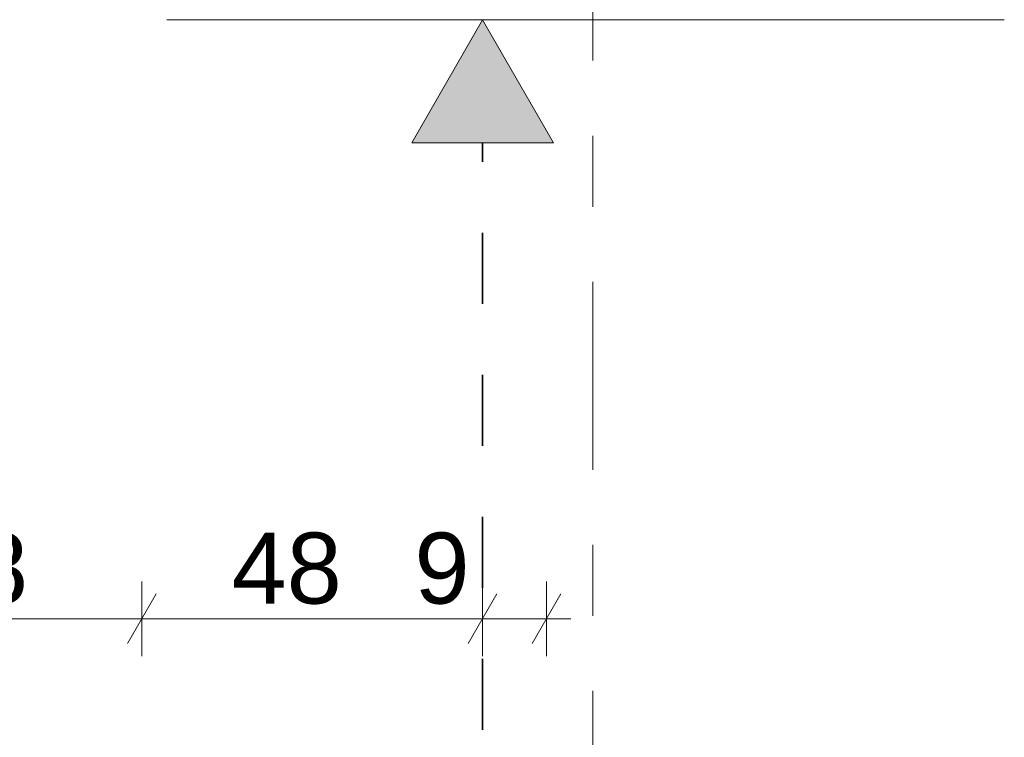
# Model space of a CAD drawing. Header units: metres. Extents: x -3.6 to 65.4, y -11 to 16.8.
# Tile 26 of 178: x 6.9 to 8.3, y -1.2 to -0.2. Entities that reach past the tile are written whole.
import ezdxf

# ---------------------------------------------------------------- set-up
doc = ezdxf.new("R2010")
doc.units = ezdxf.units.M
doc.header["$MEASUREMENT"] = 0
doc.linetypes.add('Achse', pattern=[0.2, 0.1, -0.05, 0, -0.05])
doc.linetypes.add('Strichlinie doppelt', pattern=[0.546806, 0.264583, -0.105833, 0.070556, -0.105833])
for name, color, linetype in [('154 - Bemaßung_ Beschriftung.Ausbau - Deckenspiegel', 7, 'Continuous'), ('451 - Universal.Achsen Raster', 7, 'Continuous'), ('604 - Struktur.Wand Aussen', 7, 'Continuous'), ('Neubau_651 - Abdeckung.Decke abgehängt_ bekleidet', 7, 'Continuous')]:
    doc.layers.add(name, color=color, linetype=linetype)
doc.styles.add('ERSTELLTER_STIL_2', font='txt')
doc.dimstyles.new('ERSTELLTER_STIL__1', dxfattribs={"dimtxt": 0.1, "dimasz": 0.0532, "dimexe": 0.18, "dimexo": 0.0625, "dimgap": 0, "dimtad": 1, "dimtih": 1, "dimtoh": 1, "dimzin": 0, "dimdsep": 46, "dimtxsty": 'ERSTELLTER_STIL_2', "dimblk": 'ARROWHEAD_2', "dimblk1": 'ARROWHEAD_2', "dimblk2": 'ARROWHEAD_2', "dimcen": 0.09, "dimse1": 1, "dimse2": 1, "dimclrd": 7, "dimclre": 7, "dimclrt": 7, "dimazin": 0, "dimtfac": 1, "dimtdec": 4, "dimtmove": 0, "dimatfit": 3, "dimfxl": 1, "dimtolj": 1, "dimtzin": 0, "dimarcsym": 0})

# ---------------------------------------------------------------- blocks, each defined once
blk = doc.blocks.new('*D186')
at = {"layer": '154 - Bemaßung_ Beschriftung.Ausbau - Deckenspiegel', "color": 7, "linetype": 'Continuous', "lineweight": 5}
for p, q in [((6.615, -1.0513), (6.615, -0.9463)), ((7.095, -1.0513), (7.095, -0.9463)), ((6.6352, -0.9638), (6.5948, -1.0338)), ((7.1152, -0.9638), (7.0748, -1.0338)), ((6.615, -0.9988), (7.095, -0.9988))]:
    blk.add_line(p, q, dxfattribs=at)
at = {"layer": '154 - Bemaßung_ Beschriftung.Ausbau - Deckenspiegel', "color": 7, "lineweight": 5, "insert": (6.7791, -0.9788), "char_height": 0.1, "attachment_point": 7, "style": 'ERSTELLTER_STIL_2'}
blk.add_mtext('\\A1;{\\pql;\\fArial|b0|i0|c0|p38;48}', dxfattribs=at)
blk = doc.blocks.new('ARROWHEAD_2')
at = {"color": 0, "linetype": 'Continuous', "lineweight": 0}
for p, q in [((-0.378, -0.655), (0.378, 0.655)), ((0, 0), (-1, 0))]:
    blk.add_line(p, q, dxfattribs=at)
blk = doc.blocks.new('*D187')
at = {"layer": '154 - Bemaßung_ Beschriftung.Ausbau - Deckenspiegel', "color": 7, "linetype": 'Continuous', "lineweight": 5}
for p, q in [((7.095, -1.0513), (7.095, -0.9463)), ((7.575, -1.0513), (7.575, -0.9463)), ((7.1152, -0.9638), (7.0748, -1.0338)), ((7.5952, -0.9638), (7.5548, -1.0338)), ((7.095, -0.9988), (7.575, -0.9988))]:
    blk.add_line(p, q, dxfattribs=at)
at = {"layer": '154 - Bemaßung_ Beschriftung.Ausbau - Deckenspiegel', "color": 7, "lineweight": 5, "char_height": 0.1, "attachment_point": 7, "style": 'ERSTELLTER_STIL_2'}
for s, insert in [('\\A1;{\\pql;\\fArial|b0|i0|c0|p38;48}', (7.2212, -0.9788)), ('\\A1;{\\pql;\\fArial|b0|i0|c0|p38;9}', (7.4789, -0.9788))]:
    blk.add_mtext(s, dxfattribs=dict(at, insert=insert))
blk = doc.blocks.new('*D188')
at = {"layer": '154 - Bemaßung_ Beschriftung.Ausbau - Deckenspiegel', "color": 7, "linetype": 'Continuous', "lineweight": 5}
for p, q in [((7.575, -1.0513), (7.575, -0.9463)), ((7.665, -1.0513), (7.665, -0.9463)), ((7.5952, -0.9638), (7.5548, -1.0338)), ((7.6448, -1.0338), (7.6852, -0.9638)), ((7.575, -0.9988), (7.665, -0.9988)), ((7.665, -0.9988), (7.6992, -0.9988))]:
    blk.add_line(p, q, dxfattribs=at)

msp = doc.modelspace()

# ---------------------------------------------------------------- hatches: boundary and pattern name
at = {"layer": '604 - Struktur.Wand Aussen', "linetype": 'Continuous', "lineweight": 0, "true_color": 0x000000}
h = msp.add_hatch(dxfattribs=at)
h.set_pattern_fill('Verputz_0001', color=18, style=0, pattern_type=2)
h.set_pattern_definition([(0, (0, 0), (0, 0.0866025), [0, -0.05]), (0, (0.025, 0.0433), (0, 0.0866025), [0, -0.05])])
h.paths.add_polyline_path([(7.13, -0.145), (7.13, -0.155), (8.31, -0.155), (8.31, -0.145)])
at = {"layer": 'Neubau_651 - Abdeckung.Decke abgehängt_ bekleidet', "linetype": 'Continuous', "lineweight": 13}
msp.add_hatch(color=1, dxfattribs=at).paths.add_polyline_path([(7.575, -0.155), (7.475, -0.3282), (7.675, -0.3282)])

# ---------------------------------------------------------------- linework, layer by layer
at = {"layer": '451 - Universal.Achsen Raster', "color": 160, "linetype": 'Strichlinie doppelt', "lineweight": 9, "true_color": 0x3232ff}
msp.add_line((7.73, -10.585), (7.73, 16.355), dxfattribs=at)
at = {"layer": '604 - Struktur.Wand Aussen', "color": 7, "linetype": 'Continuous', "lineweight": 5, "flags": 128}
msp.add_lwpolyline([(7.13, -0.155), (8.31, -0.155)], dxfattribs=at)
at = {"layer": 'Neubau_651 - Abdeckung.Decke abgehängt_ bekleidet', "color": 1, "linetype": 'Continuous', "lineweight": 9}
for p, q in [((7.575, -0.155), (7.475, -0.3282)), ((7.575, -0.155), (7.675, -0.3282)), ((7.675, -0.3282), (7.475, -0.3282))]:
    msp.add_line(p, q, dxfattribs=at)
at = {"layer": 'Neubau_651 - Abdeckung.Decke abgehängt_ bekleidet', "color": 1, "linetype": 'Achse', "lineweight": 35}
msp.add_line((7.575, -1.155), (7.575, -0.3282), dxfattribs=at)

# ---------------------------------------------------------------- dimensions: what is measured, and where the dimension line sits
at = {"layer": '154 - Bemaßung_ Beschriftung.Ausbau - Deckenspiegel', "color": 7, "linetype": 'Continuous', "lineweight": 5}
for base, p1, p2, picture, middle in [((7.575, -0.9988), (7.095, 1.0524), (7.575, 1.135), '*D187', (7.2974, -0.9288)), ((7.665, -0.9988), (7.575, 1.135), (7.665, 0.7), '*D188', (7.517, -0.9288)), ((7.095, -0.9988), (6.615, 1.0341), (7.095, 1.0524), '*D186', (6.8553, -0.9288))]:
    dim = msp.add_linear_dim(base=base, p1=p1, p2=p2, dimstyle='ERSTELLTER_STIL__1', dxfattribs=at)
    dim.commit()
    dim.dimension.update_dxf_attribs({"geometry": picture, "text_midpoint": middle, "dimtype": 160})

doc.saveas('drawing.dxf')
